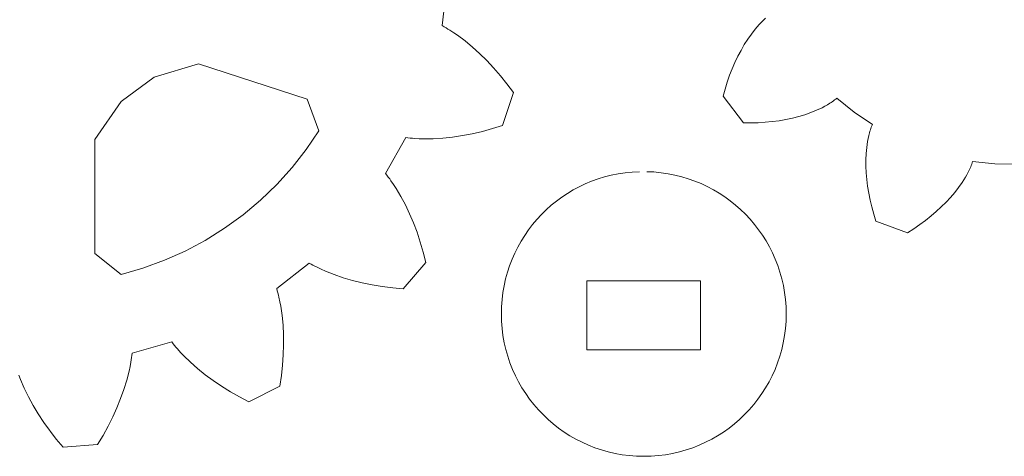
# Model space of a CAD drawing. Header units: centimetres. Extents: x -12.1 to 12.1, y -9.6 to 9.6.
# Tile 8 of 11: x 3.1 to 7.7, y 3.9 to 6. Entities that reach past the tile are written whole.
import ezdxf

# ---------------------------------------------------------------- set-up
doc = ezdxf.new("R2010")
doc.units = ezdxf.units.CM
doc.header["$MEASUREMENT"] = 0
doc.layers.add('layer 1', color=7, linetype='Continuous')

msp = doc.modelspace()

# ---------------------------------------------------------------- linework, layer by layer
at = {"layer": 'layer 1', "color": 250, "lineweight": 9}
for points in [[(5.13274, 6.13285), (5.13274, 6.13285), (5.11024, 5.94272), (5.11024, 5.94272)], [(6.5647, 5.92643), (6.5647, 5.92643), (6.58323, 5.94778), (6.58323, 5.94778)], [(6.58323, 5.94778), (6.58323, 5.94778), (6.59281, 5.95789), (6.59281, 5.95789)], [(6.59281, 5.95789), (6.59281, 5.95789), (6.60262, 5.96758), (6.60262, 5.96758)], [(6.60262, 5.96758), (6.60262, 5.96758), (6.61265, 5.97684), (6.61265, 5.97684)], [(5.11024, 5.94272), (5.11024, 5.94272), (5.11932, 5.93768), (5.11932, 5.93768)], [(5.11932, 5.93768), (5.11932, 5.93768), (5.12838, 5.93247), (5.12838, 5.93247)], [(5.12838, 5.93247), (5.12838, 5.93247), (5.13738, 5.92709), (5.13738, 5.92709)], [(5.13738, 5.92709), (5.13738, 5.92709), (5.14636, 5.92154), (5.14636, 5.92154)], [(5.14636, 5.92154), (5.14636, 5.92154), (5.1642, 5.90998), (5.1642, 5.90998)], [(5.1642, 5.90998), (5.1642, 5.90998), (5.1819, 5.8978), (5.1819, 5.8978)], [(6.53008, 5.87963), (6.53008, 5.87963), (6.54699, 5.90367), (6.54699, 5.90367)], [(6.54699, 5.90367), (6.54699, 5.90367), (6.5647, 5.92643), (6.5647, 5.92643)], [(5.1819, 5.8978), (5.1819, 5.8978), (5.21682, 5.87171), (5.21682, 5.87171)], [(5.21682, 5.87171), (5.21682, 5.87171), (5.25112, 5.8434), (5.25112, 5.8434)], [(6.49868, 5.828), (6.49868, 5.828), (6.51398, 5.85439), (6.51398, 5.85439)], [(6.51398, 5.85439), (6.51398, 5.85439), (6.53008, 5.87963), (6.53008, 5.87963)], [(5.25112, 5.8434), (5.25112, 5.8434), (5.28473, 5.813), (5.28473, 5.813)], [(5.28473, 5.813), (5.28473, 5.813), (5.31762, 5.78057), (5.31762, 5.78057)], [(6.48421, 5.80051), (6.48421, 5.80051), (6.49868, 5.828), (6.49868, 5.828)], [(3.97933, 5.76472), (3.97933, 5.76472), (3.77341, 5.7027), (3.77341, 5.7027)], [(4.48343, 5.60093), (4.48343, 5.60093), (3.97933, 5.76472), (3.97933, 5.76472)], [(5.31762, 5.78057), (5.31762, 5.78057), (5.34976, 5.74621), (5.34976, 5.74621)], [(6.45777, 5.74247), (6.45777, 5.74247), (6.47056, 5.77199), (6.47056, 5.77199)], [(6.47056, 5.77199), (6.47056, 5.77199), (6.48421, 5.80051), (6.48421, 5.80051)], [(5.34976, 5.74621), (5.34976, 5.74621), (5.3811, 5.70997), (5.3811, 5.70997)], [(6.44584, 5.71198), (6.44584, 5.71198), (6.45777, 5.74247), (6.45777, 5.74247)], [(3.77341, 5.7027), (3.77341, 5.7027), (3.61922, 5.59067), (3.61922, 5.59067)], [(5.3811, 5.70997), (5.3811, 5.70997), (5.4116, 5.67191), (5.4116, 5.67191)], [(5.4116, 5.67191), (5.4116, 5.67191), (5.4412, 5.63206), (5.4412, 5.63206)], [(6.42467, 5.64828), (6.42467, 5.64828), (6.4348, 5.68057), (6.4348, 5.68057)], [(6.4348, 5.68057), (6.4348, 5.68057), (6.44584, 5.71198), (6.44584, 5.71198)], [(5.4412, 5.63206), (5.4412, 5.63206), (5.39156, 5.47928), (5.39156, 5.47928)], [(6.41547, 5.61512), (6.41547, 5.61512), (6.42467, 5.64828), (6.42467, 5.64828)], [(3.61922, 5.59067), (3.61922, 5.59067), (3.4966, 5.414), (3.4966, 5.414)], [(4.53809, 5.45424), (4.53809, 5.45424), (4.48343, 5.60093), (4.48343, 5.60093)], [(6.50951, 5.49073), (6.50951, 5.49073), (6.41547, 5.61512), (6.41547, 5.61512)], [(6.91128, 5.58183), (6.91128, 5.58183), (6.89964, 5.57469), (6.89964, 5.57469)], [(6.91695, 5.58553), (6.91695, 5.58553), (6.91128, 5.58183), (6.91128, 5.58183)], [(6.92251, 5.58934), (6.92251, 5.58934), (6.91695, 5.58553), (6.91695, 5.58553)], [(6.92795, 5.59325), (6.92795, 5.59325), (6.92251, 5.58934), (6.92251, 5.58934)], [(6.93327, 5.59728), (6.93327, 5.59728), (6.92795, 5.59325), (6.92795, 5.59325)], [(6.93843, 5.60144), (6.93843, 5.60144), (6.93327, 5.59728), (6.93327, 5.59728)], [(6.94343, 5.60575), (6.94343, 5.60575), (6.93843, 5.60144), (6.93843, 5.60144)], [(7.02363, 5.54094), (7.02363, 5.54094), (6.94343, 5.60575), (6.94343, 5.60575)], [(6.82298, 5.53859), (6.82298, 5.53859), (6.79524, 5.52888), (6.79524, 5.52888)], [(6.8497, 5.54943), (6.8497, 5.54943), (6.82298, 5.53859), (6.82298, 5.53859)], [(6.8753, 5.56144), (6.8753, 5.56144), (6.8497, 5.54943), (6.8497, 5.54943)], [(6.88764, 5.5679), (6.88764, 5.5679), (6.8753, 5.56144), (6.8753, 5.56144)], [(6.89964, 5.57469), (6.89964, 5.57469), (6.88764, 5.5679), (6.88764, 5.5679)], [(7.10896, 5.48305), (7.10896, 5.48305), (7.02363, 5.54094), (7.02363, 5.54094)], [(6.54391, 5.49055), (6.54391, 5.49055), (6.50951, 5.49073), (6.50951, 5.49073)], [(6.57774, 5.49149), (6.57774, 5.49149), (6.54391, 5.49055), (6.54391, 5.49055)], [(6.61098, 5.49355), (6.61098, 5.49355), (6.57774, 5.49149), (6.57774, 5.49149)], [(6.64356, 5.49671), (6.64356, 5.49671), (6.61098, 5.49355), (6.61098, 5.49355)], [(6.67545, 5.50097), (6.67545, 5.50097), (6.64356, 5.49671), (6.64356, 5.49671)], [(6.70661, 5.50632), (6.70661, 5.50632), (6.67545, 5.50097), (6.67545, 5.50097)], [(6.737, 5.51275), (6.737, 5.51275), (6.70661, 5.50632), (6.70661, 5.50632)], [(6.76656, 5.52027), (6.76656, 5.52027), (6.737, 5.51275), (6.737, 5.51275)], [(6.79524, 5.52888), (6.79524, 5.52888), (6.76656, 5.52027), (6.76656, 5.52027)], [(4.47889, 5.36654), (4.47889, 5.36654), (4.53809, 5.45424), (4.53809, 5.45424)], [(5.29714, 5.45157), (5.29714, 5.45157), (5.25049, 5.44067), (5.25049, 5.44067)], [(5.34419, 5.46445), (5.34419, 5.46445), (5.29714, 5.45157), (5.29714, 5.45157)], [(5.39156, 5.47928), (5.39156, 5.47928), (5.34419, 5.46445), (5.34419, 5.46445)], [(7.09198, 5.43212), (7.09198, 5.43212), (7.09542, 5.44533), (7.09542, 5.44533)], [(7.09542, 5.44533), (7.09542, 5.44533), (7.09732, 5.45183), (7.09732, 5.45183)], [(7.09732, 5.45183), (7.09732, 5.45183), (7.09934, 5.45826), (7.09934, 5.45826)], [(7.09934, 5.45826), (7.09934, 5.45826), (7.1015, 5.46461), (7.1015, 5.46461)], [(7.1015, 5.46461), (7.1015, 5.46461), (7.10381, 5.47086), (7.10381, 5.47086)], [(7.10381, 5.47086), (7.10381, 5.47086), (7.10629, 5.47701), (7.10629, 5.47701)], [(7.10629, 5.47701), (7.10629, 5.47701), (7.10896, 5.48305), (7.10896, 5.48305)], [(3.4966, 5.414), (3.4966, 5.414), (3.4966, 4.88395), (3.4966, 4.88395)], [(4.94121, 5.42249), (4.94121, 5.42249), (4.84765, 5.25543), (4.84765, 5.25543)], [(4.95152, 5.42122), (4.95152, 5.42122), (4.94121, 5.42249), (4.94121, 5.42249)], [(4.9619, 5.42012), (4.9619, 5.42012), (4.95152, 5.42122), (4.95152, 5.42122)], [(4.97235, 5.41917), (4.97235, 5.41917), (4.9619, 5.42012), (4.9619, 5.42012)], [(4.98288, 5.41838), (4.98288, 5.41838), (4.97235, 5.41917), (4.97235, 5.41917)], [(5.00411, 5.41725), (5.00411, 5.41725), (4.98288, 5.41838), (4.98288, 5.41838)], [(5.02558, 5.4167), (5.02558, 5.4167), (5.00411, 5.41725), (5.00411, 5.41725)], [(5.06917, 5.41728), (5.06917, 5.41728), (5.02558, 5.4167), (5.02558, 5.4167)], [(5.11355, 5.42003), (5.11355, 5.42003), (5.06917, 5.41728), (5.06917, 5.41728)], [(5.15862, 5.42487), (5.15862, 5.42487), (5.11355, 5.42003), (5.11355, 5.42003)], [(5.20429, 5.43177), (5.20429, 5.43177), (5.15862, 5.42487), (5.15862, 5.42487)], [(5.25049, 5.44067), (5.25049, 5.44067), (5.20429, 5.43177), (5.20429, 5.43177)], [(7.08233, 5.37699), (7.08233, 5.37699), (7.08638, 5.40498), (7.08638, 5.40498)], [(7.08638, 5.40498), (7.08638, 5.40498), (7.08897, 5.41866), (7.08897, 5.41866)], [(7.08897, 5.41866), (7.08897, 5.41866), (7.09198, 5.43212), (7.09198, 5.43212)], [(4.41372, 5.28319), (4.41372, 5.28319), (4.47889, 5.36654), (4.47889, 5.36654)], [(7.07973, 5.34828), (7.07973, 5.34828), (7.08233, 5.37699), (7.08233, 5.37699)], [(7.07851, 5.31892), (7.07851, 5.31892), (7.07973, 5.34828), (7.07973, 5.34828)], [(7.07861, 5.28897), (7.07861, 5.28897), (7.07851, 5.31892), (7.07851, 5.31892)], [(7.57244, 5.30566), (7.57244, 5.30566), (7.57034, 5.29936), (7.57034, 5.29936)], [(7.57431, 5.31198), (7.57431, 5.31198), (7.57244, 5.30566), (7.57244, 5.30566)], [(7.67682, 5.30082), (7.67682, 5.30082), (7.57431, 5.31198), (7.57431, 5.31198)], [(4.3429, 5.20458), (4.3429, 5.20458), (4.41372, 5.28319), (4.41372, 5.28319)], [(7.08001, 5.2585), (7.08001, 5.2585), (7.07861, 5.28897), (7.07861, 5.28897)], [(7.55426, 5.26218), (7.55426, 5.26218), (7.54784, 5.24998), (7.54784, 5.24998)], [(7.5602, 5.27447), (7.5602, 5.27447), (7.55426, 5.26218), (7.55426, 5.26218)], [(7.56297, 5.28066), (7.56297, 5.28066), (7.5602, 5.27447), (7.5602, 5.27447)], [(7.56559, 5.28686), (7.56559, 5.28686), (7.56297, 5.28066), (7.56297, 5.28066)], [(7.56805, 5.2931), (7.56805, 5.2931), (7.56559, 5.28686), (7.56559, 5.28686)], [(7.57034, 5.29936), (7.57034, 5.29936), (7.56805, 5.2931), (7.56805, 5.2931)], [(7.77991, 5.29826), (7.77991, 5.29826), (7.67682, 5.30082), (7.67682, 5.30082)], [(4.84765, 5.25543), (4.84765, 5.25543), (4.85412, 5.24731), (4.85412, 5.24731)], [(4.85412, 5.24731), (4.85412, 5.24731), (4.86049, 5.23903), (4.86049, 5.23903)], [(4.86049, 5.23903), (4.86049, 5.23903), (4.86675, 5.23061), (4.86675, 5.23061)], [(4.86675, 5.23061), (4.86675, 5.23061), (4.87292, 5.22205), (4.87292, 5.22205)], [(4.87292, 5.22205), (4.87292, 5.22205), (4.88498, 5.20454), (4.88498, 5.20454)], [(7.08269, 5.22755), (7.08269, 5.22755), (7.08001, 5.2585), (7.08001, 5.2585)], [(7.08664, 5.19618), (7.08664, 5.19618), (7.08269, 5.22755), (7.08269, 5.22755)], [(7.52591, 5.21394), (7.52591, 5.21394), (7.5093, 5.19037), (7.5093, 5.19037)], [(7.54095, 5.23787), (7.54095, 5.23787), (7.52591, 5.21394), (7.52591, 5.21394)], [(7.54784, 5.24998), (7.54784, 5.24998), (7.54095, 5.23787), (7.54095, 5.23787)], [(4.26677, 5.13109), (4.26677, 5.13109), (4.3429, 5.20458), (4.3429, 5.20458)], [(4.88498, 5.20454), (4.88498, 5.20454), (4.89667, 5.18652), (4.89667, 5.18652)], [(4.89667, 5.18652), (4.89667, 5.18652), (4.91895, 5.14904), (4.91895, 5.14904)], [(7.09183, 5.16443), (7.09183, 5.16443), (7.08664, 5.19618), (7.08664, 5.19618)], [(7.5093, 5.19037), (7.5093, 5.19037), (7.49121, 5.16721), (7.49121, 5.16721)], [(4.18572, 5.06309), (4.18572, 5.06309), (4.26677, 5.13109), (4.26677, 5.13109)], [(4.91895, 5.14904), (4.91895, 5.14904), (4.9398, 5.10977), (4.9398, 5.10977)], [(7.09828, 5.13233), (7.09828, 5.13233), (7.09183, 5.16443), (7.09183, 5.16443)], [(7.10597, 5.09994), (7.10597, 5.09994), (7.09828, 5.13233), (7.09828, 5.13233)], [(7.45093, 5.12215), (7.45093, 5.12215), (7.42885, 5.1003), (7.42885, 5.1003)], [(7.47173, 5.14446), (7.47173, 5.14446), (7.45093, 5.12215), (7.45093, 5.12215)], [(7.49121, 5.16721), (7.49121, 5.16721), (7.47173, 5.14446), (7.47173, 5.14446)], [(4.9398, 5.10977), (4.9398, 5.10977), (4.95921, 5.06881), (4.95921, 5.06881)], [(7.11491, 5.0673), (7.11491, 5.0673), (7.10597, 5.09994), (7.10597, 5.09994)], [(7.40552, 5.07896), (7.40552, 5.07896), (7.38099, 5.05813), (7.38099, 5.05813)], [(7.42885, 5.1003), (7.42885, 5.1003), (7.40552, 5.07896), (7.40552, 5.07896)], [(4.10012, 5.00089), (4.10012, 5.00089), (4.18572, 5.06309), (4.18572, 5.06309)], [(4.95921, 5.06881), (4.95921, 5.06881), (4.9772, 5.02627), (4.9772, 5.02627)], [(7.12509, 5.03443), (7.12509, 5.03443), (7.11491, 5.0673), (7.11491, 5.0673)], [(7.27146, 4.98063), (7.27146, 4.98063), (7.12509, 5.03443), (7.12509, 5.03443)], [(7.35529, 5.03785), (7.35529, 5.03785), (7.32845, 5.01816), (7.32845, 5.01816)], [(7.38099, 5.05813), (7.38099, 5.05813), (7.35529, 5.03785), (7.35529, 5.03785)], [(4.01039, 4.94482), (4.01039, 4.94482), (4.10012, 5.00089), (4.10012, 5.00089)], [(4.9772, 5.02627), (4.9772, 5.02627), (4.99374, 4.98223), (4.99374, 4.98223)], [(7.3005, 4.99908), (7.3005, 4.99908), (7.27146, 4.98063), (7.27146, 4.98063)], [(7.32845, 5.01816), (7.32845, 5.01816), (7.3005, 4.99908), (7.3005, 4.99908)], [(3.91698, 4.89513), (3.91698, 4.89513), (4.01039, 4.94482), (4.01039, 4.94482)], [(4.99374, 4.98223), (4.99374, 4.98223), (5.00883, 4.93675), (5.00883, 4.93675)], [(3.82033, 4.85207), (3.82033, 4.85207), (3.91698, 4.89513), (3.91698, 4.89513)], [(5.00883, 4.93675), (5.00883, 4.93675), (5.02243, 4.88991), (5.02243, 4.88991)], [(3.4966, 4.88395), (3.4966, 4.88395), (3.61922, 4.78664), (3.61922, 4.78664)], [(3.72092, 4.81584), (3.72092, 4.81584), (3.82033, 4.85207), (3.82033, 4.85207)], [(5.02243, 4.88991), (5.02243, 4.88991), (5.03454, 4.84177), (5.03454, 4.84177)], [(3.61922, 4.78664), (3.61922, 4.78664), (3.72092, 4.81584), (3.72092, 4.81584)], [(4.4924, 4.83949), (4.4924, 4.83949), (4.34204, 4.72096), (4.34204, 4.72096)], [(4.50145, 4.83438), (4.50145, 4.83438), (4.4924, 4.83949), (4.4924, 4.83949)], [(4.51061, 4.82939), (4.51061, 4.82939), (4.50145, 4.83438), (4.50145, 4.83438)], [(4.51991, 4.82451), (4.51991, 4.82451), (4.51061, 4.82939), (4.51061, 4.82939)], [(4.52933, 4.81975), (4.52933, 4.81975), (4.51991, 4.82451), (4.51991, 4.82451)], [(4.54851, 4.81058), (4.54851, 4.81058), (4.52933, 4.81975), (4.52933, 4.81975)], [(4.56814, 4.80186), (4.56814, 4.80186), (4.54851, 4.81058), (4.54851, 4.81058)], [(4.60864, 4.78571), (4.60864, 4.78571), (4.56814, 4.80186), (4.56814, 4.80186)], [(5.03454, 4.84177), (5.03454, 4.84177), (4.9302, 4.71962), (4.9302, 4.71962)], [(4.65069, 4.77127), (4.65069, 4.77127), (4.60864, 4.78571), (4.60864, 4.78571)], [(4.69418, 4.7585), (4.69418, 4.7585), (4.65069, 4.77127), (4.65069, 4.77127)], [(4.73901, 4.74738), (4.73901, 4.74738), (4.69418, 4.7585), (4.69418, 4.7585)], [(4.34204, 4.72096), (4.34204, 4.72096), (4.34491, 4.71097), (4.34491, 4.71097)], [(4.34491, 4.71097), (4.34491, 4.71097), (4.34762, 4.70089), (4.34762, 4.70089)], [(4.7851, 4.73793), (4.7851, 4.73793), (4.73901, 4.74738), (4.73901, 4.74738)], [(4.83238, 4.73015), (4.83238, 4.73015), (4.7851, 4.73793), (4.7851, 4.73793)], [(4.88077, 4.72404), (4.88077, 4.72404), (4.83238, 4.73015), (4.83238, 4.73015)], [(4.9302, 4.71962), (4.9302, 4.71962), (4.88077, 4.72404), (4.88077, 4.72404)], [(4.34762, 4.70089), (4.34762, 4.70089), (4.35019, 4.69071), (4.35019, 4.69071)], [(4.35019, 4.69071), (4.35019, 4.69071), (4.35262, 4.68044), (4.35262, 4.68044)], [(4.35262, 4.68044), (4.35262, 4.68044), (4.35705, 4.65965), (4.35705, 4.65965)], [(4.35705, 4.65965), (4.35705, 4.65965), (4.36096, 4.63853), (4.36096, 4.63853)], [(4.36096, 4.63853), (4.36096, 4.63853), (4.3672, 4.59538), (4.3672, 4.59538)], [(4.3672, 4.59538), (4.3672, 4.59538), (4.37143, 4.55112), (4.37143, 4.55112)], [(4.37143, 4.55112), (4.37143, 4.55112), (4.3737, 4.50585), (4.3737, 4.50585)], [(4.3737, 4.50585), (4.3737, 4.50585), (4.37403, 4.45966), (4.37403, 4.45966)], [(3.85466, 4.47262), (3.85466, 4.47262), (3.67039, 4.42065), (3.67039, 4.42065)], [(3.86105, 4.46444), (3.86105, 4.46444), (3.85466, 4.47262), (3.85466, 4.47262)], [(3.86762, 4.45632), (3.86762, 4.45632), (3.86105, 4.46444), (3.86105, 4.46444)], [(3.87434, 4.44826), (3.87434, 4.44826), (3.86762, 4.45632), (3.86762, 4.45632)], [(3.88122, 4.44026), (3.88122, 4.44026), (3.87434, 4.44826), (3.87434, 4.44826)], [(3.89543, 4.42444), (3.89543, 4.42444), (3.88122, 4.44026), (3.88122, 4.44026)], [(4.37403, 4.45966), (4.37403, 4.45966), (4.37246, 4.41264), (4.37246, 4.41264)], [(3.66786, 4.39997), (3.66786, 4.39997), (3.66634, 4.38959), (3.66634, 4.38959)], [(3.66921, 4.41033), (3.66921, 4.41033), (3.66786, 4.39997), (3.66786, 4.39997)], [(3.67039, 4.42065), (3.67039, 4.42065), (3.66921, 4.41033), (3.66921, 4.41033)], [(3.91023, 4.40887), (3.91023, 4.40887), (3.89543, 4.42444), (3.89543, 4.42444)], [(3.94147, 4.37846), (3.94147, 4.37846), (3.91023, 4.40887), (3.91023, 4.40887)], [(4.37246, 4.41264), (4.37246, 4.41264), (4.36899, 4.36485), (4.36899, 4.36485)], [(3.66079, 4.35827), (3.66079, 4.35827), (3.65631, 4.33726), (3.65631, 4.33726)], [(3.66465, 4.37918), (3.66465, 4.37918), (3.66079, 4.35827), (3.66079, 4.35827)], [(3.66634, 4.38959), (3.66634, 4.38959), (3.66465, 4.37918), (3.66465, 4.37918)], [(3.97479, 4.34902), (3.97479, 4.34902), (3.94147, 4.37846), (3.94147, 4.37846)], [(4.01008, 4.32058), (4.01008, 4.32058), (3.97479, 4.34902), (3.97479, 4.34902)], [(4.36899, 4.36485), (4.36899, 4.36485), (4.36364, 4.31637), (4.36364, 4.31637)], [(3.15201, 4.29757), (3.15201, 4.29757), (3.1443, 4.31762), (3.1443, 4.31762)], [(3.65631, 4.33726), (3.65631, 4.33726), (3.64557, 4.29501), (3.64557, 4.29501)], [(4.04725, 4.29316), (4.04725, 4.29316), (4.01008, 4.32058), (4.01008, 4.32058)], [(4.36364, 4.31637), (4.36364, 4.31637), (4.3564, 4.26727), (4.3564, 4.26727)], [(3.16923, 4.25752), (3.16923, 4.25752), (3.15201, 4.29757), (3.15201, 4.29757)], [(3.18875, 4.21757), (3.18875, 4.21757), (3.16923, 4.25752), (3.16923, 4.25752)], [(3.64557, 4.29501), (3.64557, 4.29501), (3.63254, 4.2525), (3.63254, 4.2525)], [(4.08622, 4.26679), (4.08622, 4.26679), (4.04725, 4.29316), (4.04725, 4.29316)], [(4.12691, 4.2415), (4.12691, 4.2415), (4.08622, 4.26679), (4.08622, 4.26679)], [(4.3564, 4.26727), (4.3564, 4.26727), (4.21327, 4.19433), (4.21327, 4.19433)], [(3.21047, 4.17779), (3.21047, 4.17779), (3.18875, 4.21757), (3.18875, 4.21757)], [(3.61731, 4.20981), (3.61731, 4.20981), (3.59995, 4.167), (3.59995, 4.167)], [(3.63254, 4.2525), (3.63254, 4.2525), (3.61731, 4.20981), (3.61731, 4.20981)], [(4.16928, 4.21734), (4.16928, 4.21734), (4.12691, 4.2415), (4.12691, 4.2415)], [(4.21327, 4.19433), (4.21327, 4.19433), (4.16928, 4.21734), (4.16928, 4.21734)], [(3.23432, 4.13823), (3.23432, 4.13823), (3.21047, 4.17779), (3.21047, 4.17779)], [(3.59995, 4.167), (3.59995, 4.167), (3.5805, 4.12416), (3.5805, 4.12416)], [(3.5805, 4.12416), (3.5805, 4.12416), (3.55901, 4.08134), (3.55901, 4.08134)], [(3.55901, 4.08134), (3.55901, 4.08134), (3.53551, 4.0386), (3.53551, 4.0386)], [(3.53551, 4.0386), (3.53551, 4.0386), (3.51003, 3.996), (3.51003, 3.996)], [(3.34988, 3.9834), (3.34988, 3.9834), (3.31804, 4.02148), (3.31804, 4.02148)], [(3.51003, 3.996), (3.51003, 3.996), (3.34988, 3.9834), (3.34988, 3.9834)]]:
    msp.add_open_spline(points, degree=3, dxfattribs=at)
for points, knots in [([(6.06068, 5.26411), (6.41971, 5.25683), (6.70852, 4.96351), (6.70852, 4.60273), (6.70852, 4.60273), (6.70852, 4.23739), (6.41235, 3.94122), (6.047, 3.94122), (6.047, 3.94122), (5.68166, 3.94122), (5.38548, 4.23739), (5.38548, 4.60273), (5.38548, 4.60273), (5.38548, 4.96272), (5.6685, 5.25541), (6.02643, 5.26392)], [0, 0, 0, 0, 0.2, 0.2, 0.2, 0.2, 0.4, 0.4, 0.4, 0.4, 0.6, 0.6, 0.6, 0.6, 1, 1, 1, 1]), ([(6.31105, 4.43641), (6.31105, 4.43641), (5.78295, 4.43641), (5.78295, 4.43641), (5.78295, 4.43641), (5.78295, 4.43641), (5.78295, 4.75641), (5.78295, 4.75641), (5.78295, 4.75641), (5.78295, 4.75641), (6.31105, 4.75641), (6.31105, 4.75641), (6.31105, 4.75641), (6.31105, 4.75641), (6.31105, 4.43641), (6.31105, 4.43641)], [0, 0, 0, 0, 0.2, 0.2, 0.2, 0.2, 0.4, 0.4, 0.4, 0.4, 0.6, 0.6, 0.6, 0.6, 1, 1, 1, 1]), ([(3.23432, 4.13823), (3.23432, 4.13823), (3.26022, 4.09895), (3.26022, 4.09895), (3.26022, 4.09895), (3.26022, 4.09895), (3.31804, 4.02148), (3.31804, 4.02148)], [0, 0, 0, 0, 0.3333333, 0.3333333, 0.3333333, 0.3333333, 1, 1, 1, 1])]:
    msp.add_open_spline(points, degree=3, knots=knots, dxfattribs=at)

doc.saveas('drawing.dxf')
